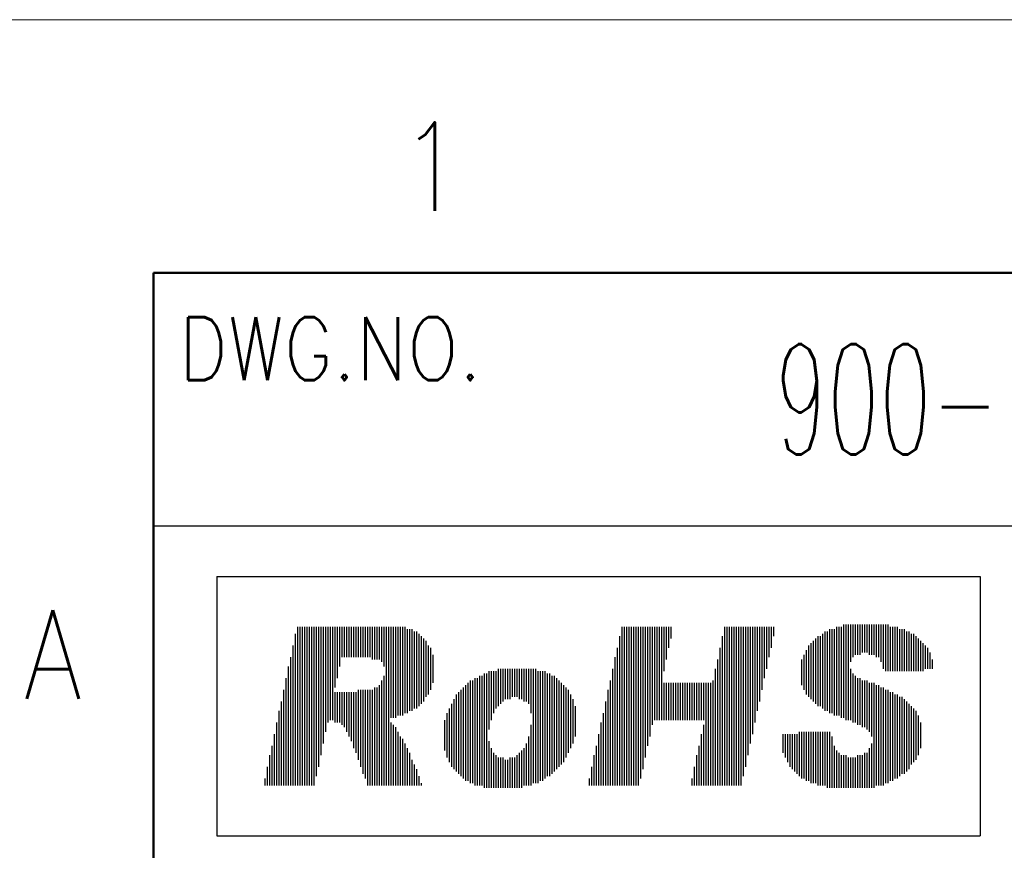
# Model space of a CAD drawing. Header units: millimetres. Extents: x 0 to 1733, y 0 to 1188.
# Tile 98 of 154: x 79 to 235, y 1057 to 1188. Entities that reach past the tile are written whole.
import ezdxf

# ---------------------------------------------------------------- set-up
doc = ezdxf.new("R2010")
doc.units = ezdxf.units.MM
doc.header["$LTSCALE"] = 0.727559
doc.layers.add('NoLayerName_001', color=7, linetype='Continuous')
doc.styles.get("Standard").update_dxf_attribs({"font": 'txt', "bigfont": 'extfont2'})

# ---------------------------------------------------------------- blocks, each defined once
blk = doc.blocks.new('JZB_0009')
at = {"layer": 'NoLayerName_001', "color": 3, "lineweight": 13, "insert": (11.99, 2.18), "char_height": 4.36, "attachment_point": 5}
blk.add_mtext('\\A1;\\W0.5500;900-191-872', dxfattribs=at)

msp = doc.modelspace()

# ---------------------------------------------------------------- linework, layer by layer
at = {"layer": 'NoLayerName_001', "color": 7, "linetype": 'Continuous', "lineweight": 13}
msp.add_line((0, 1188), (1680, 1188), dxfattribs=at)
at = {"layer": 'NoLayerName_001', "color": 7, "linetype": 'Continuous', "lineweight": 50}
for p, q in [((100, 40), (100, 1148)), ((100, 1148), (1640, 1148))]:
    msp.add_line(p, q, dxfattribs=at)
at = {"layer": 'NoLayerName_001', "color": 7, "linetype": 'Continuous', "lineweight": 25}
for p, q in [((100, 1108), (340, 1108)), ((110, 1100), (230.71974992, 1100)), ((110, 1100), (230.71974992, 1100)), ((110, 1100), (110, 1058.98691466)), ((230.71974992, 1100), (230.71974992, 1058.98691466)), ((122.75728362, 1092.03987675), (122.75728362, 1066.9470379)), ((123.12629595, 1092.03987675), (123.12629595, 1066.9470379)), ((123.49530829, 1092.03987675), (123.49530829, 1066.9470379)), ((123.86432062, 1092.03987675), (123.86432062, 1066.9470379)), ((124.23333296, 1092.03987675), (124.23333296, 1066.9470379)), ((124.6023453, 1092.03987675), (124.6023453, 1066.9470379)), ((124.97135763, 1092.03987675), (124.97135763, 1066.9470379)), ((125.34036997, 1092.03987675), (125.34036997, 1066.9470379)), ((125.7093823, 1092.03987675), (125.7093823, 1068.42308725)), ((126.07839464, 1092.03987675), (126.07839464, 1069.89913659)), ((126.44740698, 1092.03987675), (126.44740698, 1071.74419827)), ((126.81641931, 1092.03987675), (126.81641931, 1073.58925995)), ((127.18543165, 1092.03987675), (127.18543165, 1075.43432163)), ((127.55444398, 1092.03987675), (127.55444398, 1076.91037098)), ((127.92345632, 1092.03987675), (127.92345632, 1077.27938331)), ((128.29246866, 1092.03987675), (128.29246866, 1077.27938331)), ((128.66148099, 1092.03987675), (128.66148099, 1082.44555602)), ((129.03049333, 1092.03987675), (129.03049333, 1083.92160536)), ((129.39950566, 1092.03987675), (129.39950566, 1085.76666704)), ((129.768518, 1092.03987675), (129.768518, 1087.24271638)), ((130.13753034, 1092.03987675), (130.13753034, 1087.24271638)), ((130.50654267, 1092.03987675), (130.50654267, 1087.24271638)), ((130.87555501, 1092.03987675), (130.87555501, 1087.24271638)), ((131.24456734, 1092.03987675), (131.24456734, 1087.24271638)), ((131.61357968, 1092.03987675), (131.61357968, 1087.24271638)), ((131.98259202, 1092.03987675), (131.98259202, 1087.24271638)), ((132.35160435, 1092.03987675), (132.35160435, 1087.24271638)), ((132.72061669, 1092.03987675), (132.72061669, 1087.24271638)), ((133.08962902, 1092.03987675), (133.08962902, 1087.24271638)), ((133.45864136, 1092.03987675), (133.45864136, 1087.24271638)), ((133.8276537, 1092.03987675), (133.8276537, 1087.24271638)), ((134.19666603, 1092.03987675), (134.19666603, 1087.24271638)), ((134.56567837, 1092.03987675), (134.56567837, 1086.87370405)), ((134.9346907, 1092.03987675), (134.9346907, 1086.87370405)), ((135.30370304, 1092.03987675), (135.30370304, 1086.87370405)), ((135.67271538, 1092.03987675), (135.67271538, 1086.87370405)), ((136.04172771, 1092.03987675), (136.04172771, 1086.50469171)), ((136.41074005, 1092.03987675), (136.41074005, 1085.76666704)), ((136.77975238, 1092.03987675), (136.77975238, 1066.9470379)), ((137.14876472, 1092.03987675), (137.14876472, 1066.9470379)), ((137.51777706, 1092.03987675), (137.51777706, 1077.64839565)), ((137.88678939, 1092.03987675), (137.88678939, 1077.64839565)), ((138.25580173, 1092.03987675), (138.25580173, 1077.64839565)), ((138.62481406, 1092.03987675), (138.62481406, 1078.01740798)), ((138.9938264, 1092.03987675), (138.9938264, 1078.01740798)), ((139.36283874, 1092.03987675), (139.36283874, 1078.01740798)), ((139.73185107, 1092.03987675), (139.73185107, 1078.38642032)), ((140.10086341, 1091.67086442), (140.10086341, 1078.38642032)), ((140.46987574, 1091.67086442), (140.46987574, 1078.75543266)), ((140.83888808, 1091.67086442), (140.83888808, 1078.75543266)), ((174.04999832, 1092.03987675), (174.04999832, 1066.9470379)), ((174.41901066, 1092.03987675), (174.41901066, 1066.9470379)), ((174.78802299, 1092.03987675), (174.78802299, 1066.9470379)), ((175.15703533, 1092.03987675), (175.15703533, 1066.9470379)), ((175.52604766, 1092.03987675), (175.52604766, 1066.9470379)), ((175.89506, 1092.03987675), (175.89506, 1066.9470379)), ((176.26407234, 1092.03987675), (176.26407234, 1066.9470379)), ((176.63308467, 1092.03987675), (176.63308467, 1066.9470379)), ((177.00209701, 1092.03987675), (177.00209701, 1068.05407491)), ((177.37110934, 1092.03987675), (177.37110934, 1069.53012426)), ((177.74012168, 1092.03987675), (177.74012168, 1071.37518594)), ((178.10913402, 1092.03987675), (178.10913402, 1073.22024762)), ((178.47814635, 1092.03987675), (178.47814635, 1074.69629696)), ((178.84715869, 1092.03987675), (178.84715869, 1076.54135864)), ((179.21617102, 1092.03987675), (179.21617102, 1077.27938331)), ((179.58518336, 1092.03987675), (179.58518336, 1077.27938331)), ((179.9541957, 1092.03987675), (179.9541957, 1077.27938331)), ((180.32320803, 1092.03987675), (180.32320803, 1077.27938331)), ((180.69222037, 1092.03987675), (180.69222037, 1085.02864237)), ((181.0612327, 1092.03987675), (181.0612327, 1086.87370405)), ((181.43024504, 1092.03987675), (181.43024504, 1088.71876573)), ((181.79925738, 1092.03987675), (181.79925738, 1090.19481507)), ((190.2865411, 1092.03987675), (190.2865411, 1066.9470379)), ((190.65555344, 1092.03987675), (190.65555344, 1066.9470379)), ((191.02456578, 1092.03987675), (191.02456578, 1066.9470379)), ((191.39357811, 1092.03987675), (191.39357811, 1066.9470379)), ((191.76259045, 1092.03987675), (191.76259045, 1066.9470379)), ((192.13160278, 1092.03987675), (192.13160278, 1066.9470379)), ((192.50061512, 1092.03987675), (192.50061512, 1066.9470379)), ((192.86962746, 1092.03987675), (192.86962746, 1066.9470379)), ((193.23863979, 1092.03987675), (193.23863979, 1068.42308725)), ((193.60765213, 1092.03987675), (193.60765213, 1069.89913659)), ((193.97666446, 1092.03987675), (193.97666446, 1071.74419827)), ((194.3456768, 1092.03987675), (194.3456768, 1073.58925995)), ((194.71468914, 1092.03987675), (194.71468914, 1075.0653093)), ((195.08370147, 1092.03987675), (195.08370147, 1076.91037098)), ((195.45271381, 1092.03987675), (195.45271381, 1078.75543266)), ((195.82172614, 1092.03987675), (195.82172614, 1080.231482)), ((196.19073848, 1092.03987675), (196.19073848, 1082.07654368)), ((196.55975082, 1092.03987675), (196.55975082, 1083.92160536)), ((196.92876315, 1092.03987675), (196.92876315, 1085.3976547)), ((197.29777549, 1092.03987675), (197.29777549, 1087.24271638)), ((197.66678782, 1092.03987675), (197.66678782, 1088.71876573)), ((198.03580016, 1092.03987675), (198.03580016, 1090.56382741)), ((206.89209622, 1091.67086442), (206.89209622, 1078.38642032)), ((207.26110856, 1091.67086442), (207.26110856, 1078.38642032)), ((207.6301209, 1091.67086442), (207.6301209, 1078.01740798)), ((207.99913323, 1092.03987675), (207.99913323, 1078.01740798)), ((208.36814557, 1092.03987675), (208.36814557, 1078.01740798)), ((208.7371579, 1092.03987675), (208.7371579, 1077.64839565)), ((209.10617024, 1092.40888909), (209.10617024, 1077.64839565)), ((209.47518258, 1092.40888909), (209.47518258, 1077.27938331)), ((209.84419491, 1092.40888909), (209.84419491, 1077.27938331)), ((210.21320725, 1092.40888909), (210.21320725, 1086.50469171)), ((210.58221958, 1092.40888909), (210.58221958, 1087.24271638)), ((210.95123192, 1092.40888909), (210.95123192, 1087.61172872)), ((211.32024426, 1092.40888909), (211.32024426, 1087.61172872)), ((211.68925659, 1092.40888909), (211.68925659, 1087.61172872)), ((212.05826893, 1092.40888909), (212.05826893, 1087.98074106)), ((212.42728126, 1092.40888909), (212.42728126, 1087.98074106)), ((212.7962936, 1092.40888909), (212.7962936, 1087.98074106)), ((213.16530594, 1092.40888909), (213.16530594, 1087.61172872)), ((213.53431827, 1092.40888909), (213.53431827, 1087.61172872)), ((213.90333061, 1092.40888909), (213.90333061, 1087.61172872)), ((214.27234294, 1092.40888909), (214.27234294, 1087.24271638)), ((214.64135528, 1092.40888909), (214.64135528, 1087.24271638)), ((215.01036762, 1092.40888909), (215.01036762, 1086.50469171)), ((215.37937995, 1092.40888909), (215.37937995, 1085.3976547)), ((215.74839229, 1092.40888909), (215.74839229, 1085.02864237)), ((216.11740462, 1092.40888909), (216.11740462, 1085.02864237)), ((216.48641696, 1092.03987675), (216.48641696, 1085.02864237)), ((216.8554293, 1092.03987675), (216.8554293, 1085.02864237)), ((217.22444163, 1092.03987675), (217.22444163, 1085.02864237)), ((217.59345397, 1092.03987675), (217.59345397, 1085.02864237)), ((217.9624663, 1091.67086442), (217.9624663, 1085.02864237)), ((218.33147864, 1091.67086442), (218.33147864, 1085.02864237)), ((218.70049098, 1091.67086442), (218.70049098, 1085.02864237)), ((122.38827128, 1090.93283974), (122.38827128, 1066.9470379)), ((141.20790042, 1091.30185208), (141.20790042, 1079.12444499)), ((141.57691275, 1091.30185208), (141.57691275, 1079.12444499)), ((141.94592509, 1090.93283974), (141.94592509, 1079.49345733)), ((142.31493742, 1090.56382741), (142.31493742, 1079.86246966)), ((142.68394976, 1090.19481507), (142.68394976, 1080.231482)), ((143.0529621, 1089.82580274), (143.0529621, 1080.96950667)), ((173.68098598, 1090.56382741), (173.68098598, 1066.9470379)), ((189.91752877, 1090.56382741), (189.91752877, 1066.9470379)), ((204.30900987, 1089.82580274), (204.30900987, 1080.231482)), ((204.67802221, 1090.19481507), (204.67802221, 1079.86246966)), ((205.04703454, 1090.56382741), (205.04703454, 1079.49345733)), ((205.41604688, 1090.56382741), (205.41604688, 1079.49345733)), ((205.78505922, 1090.93283974), (205.78505922, 1079.12444499)), ((206.15407155, 1091.30185208), (206.15407155, 1078.75543266)), ((206.52308389, 1091.30185208), (206.52308389, 1078.75543266)), ((219.06950331, 1091.30185208), (219.06950331, 1085.02864237)), ((219.43851565, 1091.30185208), (219.43851565, 1085.02864237)), ((219.80752798, 1090.93283974), (219.80752798, 1085.02864237)), ((220.17654032, 1090.93283974), (220.17654032, 1085.02864237)), ((220.54555266, 1090.56382741), (220.54555266, 1085.02864237)), ((220.91456499, 1090.19481507), (220.91456499, 1085.02864237)), ((221.28357733, 1089.82580274), (221.28357733, 1085.02864237)), ((122.01925894, 1089.08777806), (122.01925894, 1066.9470379)), ((143.42197443, 1089.08777806), (143.42197443, 1081.33851901)), ((143.79098677, 1088.71876573), (143.79098677, 1082.07654368)), ((173.31197365, 1088.71876573), (173.31197365, 1066.9470379)), ((189.54851643, 1088.71876573), (189.54851643, 1066.9470379)), ((203.20197286, 1088.34975339), (203.20197286, 1081.33851901)), ((203.5709852, 1089.08777806), (203.5709852, 1080.96950667)), ((203.93999754, 1089.4567904), (203.93999754, 1080.60049434)), ((221.65258966, 1089.4567904), (221.65258966, 1085.02864237)), ((222.021602, 1089.08777806), (222.021602, 1085.3976547)), ((222.39061434, 1088.71876573), (222.39061434, 1085.3976547)), ((121.65024661, 1087.24271638), (121.65024661, 1066.9470379)), ((144.1599991, 1087.61172872), (144.1599991, 1083.18358069)), ((172.94296131, 1087.24271638), (172.94296131, 1066.9470379)), ((189.1795041, 1086.87370405), (189.1795041, 1066.9470379)), ((202.46394819, 1086.87370405), (202.46394819, 1082.81456835)), ((202.83296053, 1087.61172872), (202.83296053, 1082.07654368)), ((222.75962667, 1087.98074106), (222.75962667, 1085.3976547)), ((223.12863901, 1086.87370405), (223.12863901, 1085.3976547)), ((121.28123427, 1085.76666704), (121.28123427, 1066.9470379)), ((154.49234451, 1085.3976547), (154.49234451, 1079.49345733)), ((154.86135685, 1085.3976547), (154.86135685, 1079.86246966)), ((155.23036918, 1085.3976547), (155.23036918, 1080.231482)), ((155.59938152, 1085.3976547), (155.59938152, 1080.60049434)), ((155.96839386, 1085.3976547), (155.96839386, 1080.60049434)), ((156.33740619, 1085.3976547), (156.33740619, 1080.60049434)), ((156.70641853, 1085.3976547), (156.70641853, 1080.96950667)), ((157.07543086, 1085.3976547), (157.07543086, 1080.96950667)), ((157.4444432, 1085.3976547), (157.4444432, 1080.96950667)), ((157.81345554, 1085.3976547), (157.81345554, 1080.60049434)), ((158.18246787, 1085.3976547), (158.18246787, 1080.60049434)), ((158.55148021, 1085.3976547), (158.55148021, 1080.231482)), ((158.92049254, 1085.3976547), (158.92049254, 1080.231482)), ((159.28950488, 1085.3976547), (159.28950488, 1079.86246966)), ((159.65851722, 1085.3976547), (159.65851722, 1078.38642032)), ((160.02752955, 1085.3976547), (160.02752955, 1067.31605024)), ((160.39654189, 1085.3976547), (160.39654189, 1067.31605024)), ((172.57394898, 1085.3976547), (172.57394898, 1066.9470379)), ((188.81049176, 1085.3976547), (188.81049176, 1066.9470379)), ((210.21320725, 1085.3976547), (210.21320725, 1077.27938331)), ((120.91222194, 1083.92160536), (120.91222194, 1066.9470379)), ((136.41074005, 1084.2906177), (136.41074005, 1066.9470379)), ((150.80222115, 1083.92160536), (150.80222115, 1066.9470379)), ((151.17123349, 1083.92160536), (151.17123349, 1066.9470379)), ((151.54024582, 1084.2906177), (151.54024582, 1066.9470379)), ((151.90925816, 1084.2906177), (151.90925816, 1066.9470379)), ((152.2782705, 1084.65963003), (152.2782705, 1066.57802557)), ((152.64728283, 1084.65963003), (152.64728283, 1066.57802557)), ((153.01629517, 1085.02864237), (153.01629517, 1075.80333397)), ((153.3853075, 1085.02864237), (153.3853075, 1077.27938331)), ((153.75431984, 1085.02864237), (153.75431984, 1078.38642032)), ((154.12333218, 1085.02864237), (154.12333218, 1079.12444499)), ((160.76555422, 1085.02864237), (160.76555422, 1067.31605024)), ((161.13456656, 1085.02864237), (161.13456656, 1067.68506258)), ((161.5035789, 1085.02864237), (161.5035789, 1067.68506258)), ((161.87259123, 1085.02864237), (161.87259123, 1068.05407491)), ((162.24160357, 1084.65963003), (162.24160357, 1068.42308725)), ((162.6106159, 1084.65963003), (162.6106159, 1068.42308725)), ((162.97962824, 1084.2906177), (162.97962824, 1068.79209958)), ((163.34864058, 1084.2906177), (163.34864058, 1069.16111192)), ((163.71765291, 1083.92160536), (163.71765291, 1069.53012426)), ((210.58221958, 1084.65963003), (210.58221958, 1076.91037098)), ((210.95123192, 1084.2906177), (210.95123192, 1076.91037098)), ((211.32024426, 1083.92160536), (211.32024426, 1076.54135864)), ((211.68925659, 1083.92160536), (211.68925659, 1076.54135864)), ((120.5432096, 1082.07654368), (120.5432096, 1066.9470379)), ((132.35160435, 1082.07654368), (132.35160435, 1071.0061736)), ((132.72061669, 1082.07654368), (132.72061669, 1069.89913659)), ((133.08962902, 1082.07654368), (133.08962902, 1068.79209958)), ((133.45864136, 1082.07654368), (133.45864136, 1068.05407491)), ((133.8276537, 1082.07654368), (133.8276537, 1066.9470379)), ((134.19666603, 1082.07654368), (134.19666603, 1066.9470379)), ((134.56567837, 1082.07654368), (134.56567837, 1066.9470379)), ((134.9346907, 1082.44555602), (134.9346907, 1066.9470379)), ((135.30370304, 1082.44555602), (135.30370304, 1066.9470379)), ((135.67271538, 1082.81456835), (135.67271538, 1066.9470379)), ((136.04172771, 1083.55259302), (136.04172771, 1066.9470379)), ((148.58814714, 1082.07654368), (148.58814714, 1068.42308725)), ((148.95715947, 1082.44555602), (148.95715947, 1068.05407491)), ((149.32617181, 1082.81456835), (149.32617181, 1067.68506258)), ((149.69518414, 1083.18358069), (149.69518414, 1067.68506258)), ((150.06419648, 1083.55259302), (150.06419648, 1067.31605024)), ((150.43320882, 1083.55259302), (150.43320882, 1067.31605024)), ((164.08666525, 1083.55259302), (164.08666525, 1069.89913659)), ((164.45567758, 1083.18358069), (164.45567758, 1070.26814893)), ((164.82468992, 1082.81456835), (164.82468992, 1070.63716126)), ((165.19370226, 1082.44555602), (165.19370226, 1071.37518594)), ((165.56271459, 1082.07654368), (165.56271459, 1072.11321061)), ((171.8359243, 1082.07654368), (171.8359243, 1066.9470379)), ((172.20493664, 1083.55259302), (172.20493664, 1066.9470379)), ((180.69222037, 1083.18358069), (180.69222037, 1077.27938331)), ((181.0612327, 1083.18358069), (181.0612327, 1077.27938331)), ((181.43024504, 1083.18358069), (181.43024504, 1077.27938331)), ((181.79925738, 1083.18358069), (181.79925738, 1077.27938331)), ((182.16826971, 1083.18358069), (182.16826971, 1077.27938331)), ((182.53728205, 1083.18358069), (182.53728205, 1077.27938331)), ((182.90629438, 1083.18358069), (182.90629438, 1077.27938331)), ((183.27530672, 1083.18358069), (183.27530672, 1077.27938331)), ((183.64431906, 1083.18358069), (183.64431906, 1077.27938331)), ((184.01333139, 1083.18358069), (184.01333139, 1077.27938331)), ((184.38234373, 1083.18358069), (184.38234373, 1077.27938331)), ((184.75135606, 1083.18358069), (184.75135606, 1077.27938331)), ((185.1203684, 1083.18358069), (185.1203684, 1077.27938331)), ((185.48938074, 1083.18358069), (185.48938074, 1077.27938331)), ((185.85839307, 1083.18358069), (185.85839307, 1077.27938331)), ((186.22740541, 1083.18358069), (186.22740541, 1077.27938331)), ((186.59641774, 1083.18358069), (186.59641774, 1077.27938331)), ((186.96543008, 1083.18358069), (186.96543008, 1077.27938331)), ((187.33444242, 1083.18358069), (187.33444242, 1066.9470379)), ((187.70345475, 1083.18358069), (187.70345475, 1066.9470379)), ((188.07246709, 1083.18358069), (188.07246709, 1066.9470379)), ((188.44147942, 1083.55259302), (188.44147942, 1066.9470379)), ((212.05826893, 1083.55259302), (212.05826893, 1076.1723463)), ((212.42728126, 1083.55259302), (212.42728126, 1076.1723463)), ((212.7962936, 1083.55259302), (212.7962936, 1075.80333397)), ((213.16530594, 1083.18358069), (213.16530594, 1075.43432163)), ((213.53431827, 1083.18358069), (213.53431827, 1074.69629696)), ((213.90333061, 1083.18358069), (213.90333061, 1066.57802557)), ((214.27234294, 1082.81456835), (214.27234294, 1066.9470379)), ((214.64135528, 1082.81456835), (214.64135528, 1066.9470379)), ((215.01036762, 1082.44555602), (215.01036762, 1066.9470379)), ((215.37937995, 1082.44555602), (215.37937995, 1066.9470379)), ((215.74839229, 1082.07654368), (215.74839229, 1067.31605024)), ((216.11740462, 1082.07654368), (216.11740462, 1067.31605024)), ((128.66148099, 1081.70753134), (128.66148099, 1076.91037098)), ((129.03049333, 1081.70753134), (129.03049333, 1076.91037098)), ((129.39950566, 1081.70753134), (129.39950566, 1076.91037098)), ((129.768518, 1081.70753134), (129.768518, 1076.54135864)), ((130.13753034, 1081.70753134), (130.13753034, 1076.1723463)), ((130.50654267, 1081.70753134), (130.50654267, 1075.43432163)), ((130.87555501, 1081.70753134), (130.87555501, 1074.69629696)), ((131.24456734, 1081.70753134), (131.24456734, 1073.95827229)), ((131.61357968, 1081.70753134), (131.61357968, 1072.85123528)), ((131.98259202, 1081.70753134), (131.98259202, 1072.11321061)), ((147.48111013, 1080.60049434), (147.48111013, 1069.53012426)), ((147.85012246, 1081.33851901), (147.85012246, 1069.16111192)), ((148.2191348, 1081.70753134), (148.2191348, 1068.79209958)), ((165.93172693, 1081.33851901), (165.93172693, 1072.85123528)), ((166.30073926, 1080.60049434), (166.30073926, 1073.58925995)), ((216.48641696, 1081.70753134), (216.48641696, 1067.68506258)), ((216.8554293, 1081.70753134), (216.8554293, 1067.68506258)), ((217.22444163, 1081.33851901), (217.22444163, 1068.05407491)), ((217.59345397, 1081.33851901), (217.59345397, 1068.05407491)), ((217.9624663, 1080.96950667), (217.9624663, 1068.42308725)), ((218.33147864, 1080.96950667), (218.33147864, 1068.79209958)), ((218.70049098, 1080.60049434), (218.70049098, 1068.79209958)), ((120.17419726, 1080.231482), (120.17419726, 1066.9470379)), ((146.74308546, 1079.12444499), (146.74308546, 1070.63716126)), ((147.11209779, 1079.86246966), (147.11209779, 1069.89913659)), ((166.6697516, 1079.49345733), (166.6697516, 1074.69629696)), ((171.46691197, 1080.231482), (171.46691197, 1066.9470379)), ((219.06950331, 1080.231482), (219.06950331, 1069.16111192)), ((219.43851565, 1079.86246966), (219.43851565, 1069.53012426)), ((219.80752798, 1079.49345733), (219.80752798, 1070.26814893)), ((220.17654032, 1079.12444499), (220.17654032, 1070.63716126)), ((119.80518493, 1078.75543266), (119.80518493, 1066.9470379)), ((146.37407312, 1078.38642032), (146.37407312, 1071.37518594)), ((171.09789963, 1078.38642032), (171.09789963, 1066.9470379)), ((220.54555266, 1078.75543266), (220.54555266, 1071.0061736)), ((220.91456499, 1078.01740798), (220.91456499, 1071.74419827)), ((119.43617259, 1076.91037098), (119.43617259, 1066.9470379)), ((137.51777706, 1076.91037098), (137.51777706, 1066.9470379)), ((137.88678939, 1076.54135864), (137.88678939, 1066.9470379)), ((138.25580173, 1076.1723463), (138.25580173, 1066.9470379)), ((146.00506078, 1077.27938331), (146.00506078, 1072.48222294)), ((159.65851722, 1076.54135864), (159.65851722, 1066.9470379)), ((170.7288873, 1076.91037098), (170.7288873, 1066.9470379)), ((186.96543008, 1076.54135864), (186.96543008, 1066.9470379)), ((221.28357733, 1076.91037098), (221.28357733, 1072.85123528)), ((119.06716026, 1075.0653093), (119.06716026, 1066.9470379)), ((138.62481406, 1075.43432163), (138.62481406, 1066.9470379)), ((138.9938264, 1074.69629696), (138.9938264, 1066.9470379)), ((139.36283874, 1074.32728462), (139.36283874, 1066.9470379)), ((159.28950488, 1074.69629696), (159.28950488, 1066.9470379)), ((170.35987496, 1075.0653093), (170.35987496, 1066.9470379)), ((186.59641774, 1075.0653093), (186.59641774, 1066.9470379)), ((199.5118495, 1075.0653093), (199.5118495, 1072.11321061)), ((199.88086184, 1075.0653093), (199.88086184, 1071.37518594)), ((200.24987418, 1075.0653093), (200.24987418, 1070.63716126)), ((200.61888651, 1075.0653093), (200.61888651, 1069.89913659)), ((200.98789885, 1075.0653093), (200.98789885, 1069.53012426)), ((201.35691118, 1075.0653093), (201.35691118, 1069.16111192)), ((201.72592352, 1075.0653093), (201.72592352, 1068.79209958)), ((202.09493586, 1075.43432163), (202.09493586, 1068.42308725)), ((202.46394819, 1075.43432163), (202.46394819, 1068.05407491)), ((202.83296053, 1075.43432163), (202.83296053, 1068.05407491)), ((203.20197286, 1075.43432163), (203.20197286, 1067.68506258)), ((203.5709852, 1075.43432163), (203.5709852, 1067.68506258)), ((203.93999754, 1075.43432163), (203.93999754, 1067.31605024)), ((204.30900987, 1075.43432163), (204.30900987, 1067.31605024)), ((204.67802221, 1075.43432163), (204.67802221, 1067.31605024)), ((205.04703454, 1075.43432163), (205.04703454, 1066.9470379)), ((205.41604688, 1075.43432163), (205.41604688, 1066.9470379)), ((205.78505922, 1075.43432163), (205.78505922, 1066.9470379)), ((206.15407155, 1075.43432163), (206.15407155, 1066.9470379)), ((206.52308389, 1075.43432163), (206.52308389, 1066.57802557)), ((206.89209622, 1075.43432163), (206.89209622, 1066.57802557)), ((207.26110856, 1074.69629696), (207.26110856, 1066.57802557)), ((118.69814792, 1073.22024762), (118.69814792, 1066.9470379)), ((139.73185107, 1073.58925995), (139.73185107, 1066.9470379)), ((140.10086341, 1072.85123528), (140.10086341, 1066.9470379)), ((153.01629517, 1073.95827229), (153.01629517, 1066.57802557)), ((153.3853075, 1072.85123528), (153.3853075, 1066.57802557)), ((158.55148021, 1072.85123528), (158.55148021, 1066.9470379)), ((158.92049254, 1073.58925995), (158.92049254, 1066.9470379)), ((169.99086262, 1073.22024762), (169.99086262, 1066.9470379)), ((186.22740541, 1073.22024762), (186.22740541, 1066.9470379)), ((207.6301209, 1073.22024762), (207.6301209, 1066.57802557)), ((213.16530594, 1072.85123528), (213.16530594, 1066.57802557)), ((213.53431827, 1073.58925995), (213.53431827, 1066.57802557)), ((118.32913558, 1071.74419827), (118.32913558, 1066.9470379)), ((140.46987574, 1072.11321061), (140.46987574, 1066.9470379)), ((153.75431984, 1072.11321061), (153.75431984, 1066.57802557)), ((154.12333218, 1071.74419827), (154.12333218, 1066.57802557)), ((154.49234451, 1071.37518594), (154.49234451, 1066.57802557)), ((154.86135685, 1071.37518594), (154.86135685, 1066.57802557)), ((155.23036918, 1071.37518594), (155.23036918, 1066.57802557)), ((156.33740619, 1071.37518594), (156.33740619, 1066.57802557)), ((156.70641853, 1071.37518594), (156.70641853, 1066.57802557)), ((157.07543086, 1071.37518594), (157.07543086, 1066.57802557)), ((157.4444432, 1071.74419827), (157.4444432, 1066.57802557)), ((157.81345554, 1072.11321061), (157.81345554, 1066.57802557)), ((158.18246787, 1072.48222294), (158.18246787, 1066.57802557)), ((169.62185029, 1071.74419827), (169.62185029, 1066.9470379)), ((185.85839307, 1071.74419827), (185.85839307, 1066.9470379)), ((207.99913323, 1072.48222294), (207.99913323, 1066.57802557)), ((208.36814557, 1072.11321061), (208.36814557, 1066.57802557)), ((208.7371579, 1071.74419827), (208.7371579, 1066.57802557)), ((209.10617024, 1071.74419827), (209.10617024, 1066.57802557)), ((209.47518258, 1071.74419827), (209.47518258, 1066.57802557)), ((209.84419491, 1071.37518594), (209.84419491, 1066.57802557)), ((210.21320725, 1071.37518594), (210.21320725, 1066.57802557)), ((210.58221958, 1071.37518594), (210.58221958, 1066.57802557)), ((210.95123192, 1071.37518594), (210.95123192, 1066.57802557)), ((211.32024426, 1071.74419827), (211.32024426, 1066.57802557)), ((211.68925659, 1071.74419827), (211.68925659, 1066.57802557)), ((212.05826893, 1071.74419827), (212.05826893, 1066.57802557)), ((212.42728126, 1072.11321061), (212.42728126, 1066.57802557)), ((212.7962936, 1072.11321061), (212.7962936, 1066.57802557)), ((117.96012325, 1069.89913659), (117.96012325, 1066.9470379)), ((140.83888808, 1071.0061736), (140.83888808, 1066.9470379)), ((141.20790042, 1070.26814893), (141.20790042, 1066.9470379)), ((155.59938152, 1071.0061736), (155.59938152, 1066.57802557)), ((155.96839386, 1071.0061736), (155.96839386, 1066.57802557)), ((169.25283795, 1069.89913659), (169.25283795, 1066.9470379)), ((185.48938074, 1069.89913659), (185.48938074, 1066.9470379)), ((117.59111091, 1068.05407491), (117.59111091, 1066.9470379)), ((141.57691275, 1069.53012426), (141.57691275, 1066.9470379)), ((141.94592509, 1068.42308725), (141.94592509, 1066.9470379)), ((168.88382562, 1068.05407491), (168.88382562, 1066.9470379)), ((185.1203684, 1068.05407491), (185.1203684, 1066.9470379)), ((142.31493742, 1067.31605024), (142.31493742, 1066.9470379)), ((110, 1058.98691466), (230.71974992, 1058.98691466))]:
    msp.add_line(p, q, dxfattribs=at)

# ---------------------------------------------------------------- block references
at = {"layer": 'NoLayerName_001', "xscale": 4, "yscale": 4, "zscale": 4}
msp.add_blockref('JZB_0009', (198.03999329, 1119.2800293), dxfattribs=at)

# ---------------------------------------------------------------- texts
at = {"layer": 'NoLayerName_001', "color": 2, "lineweight": 13, "attachment_point": 7}
for s, insert, char_height in [('\\A1;\\W0.8600;1', (138.794828, 1157.802944), 14), ('\\A1;\\W0.8600;DWG.NO.', (104, 1131), 10), ('\\A1;\\W0.8600;A', (79.423116, 1080.65734), 14)]:
    msp.add_mtext(s, dxfattribs=dict(at, insert=insert, char_height=char_height))

doc.saveas('drawing.dxf')
